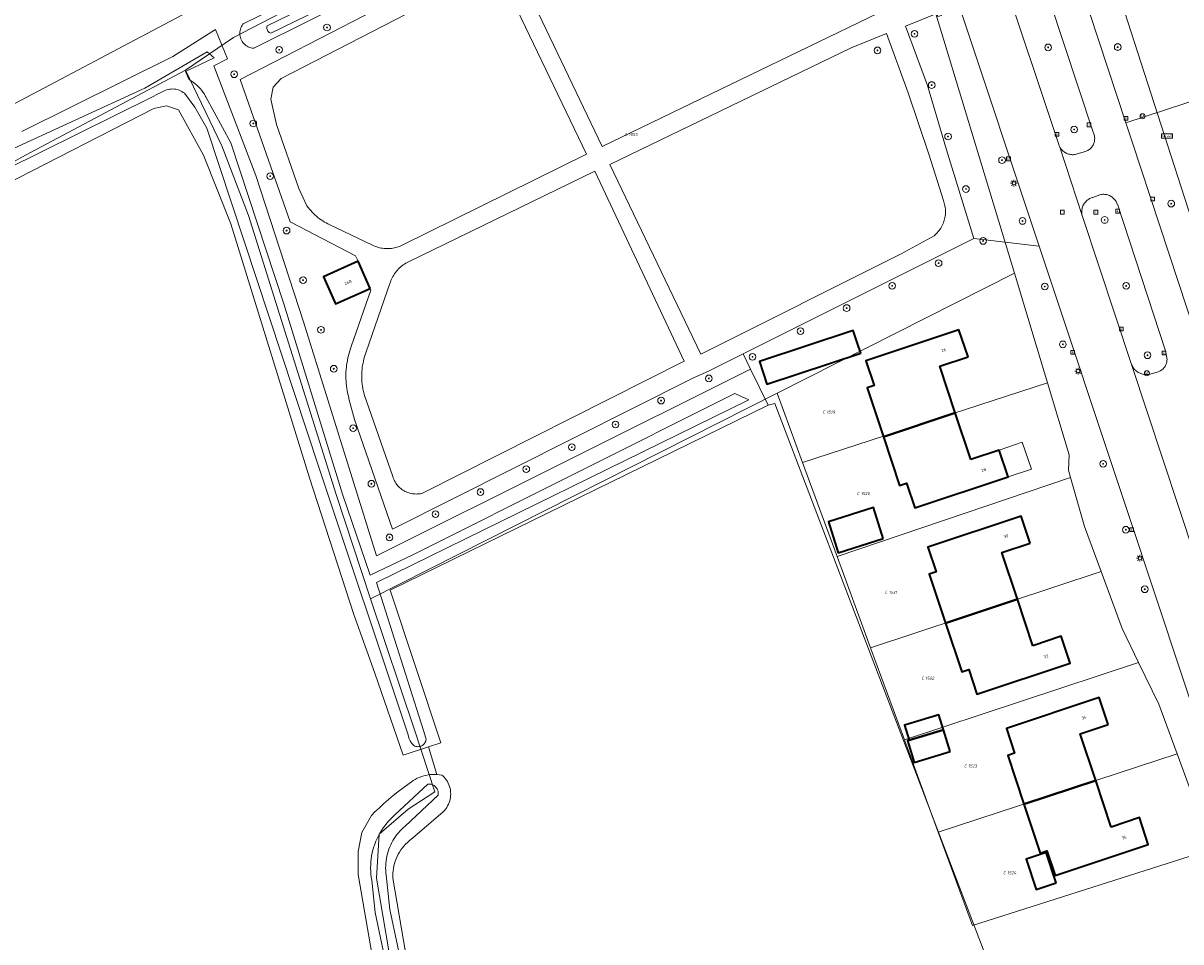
# Model space of a CAD drawing. Header units: metres. Extents: x 250001 to 257773, y 598992 to 609118.
# Tile 127 of 256: x 252725 to 252864, y 600245 to 600355. Entities that reach past the tile are written whole.
import ezdxf
from ezdxf.enums import TextEntityAlignment as Align
from ezdxf.lldxf.tags import DXFTag

# ---------------------------------------------------------------- set-up
doc = ezdxf.new("R2010")
doc.units = ezdxf.units.M
for name, color, linetype, lineweight in [('B-WE-GR-BOOM-S', 252, 'Continuous', 25), ('B-WE-GR-GRAS-GV', 252, 'Continuous', 13), ('B-WE-GR-GROENVOORZIENING-GV', 252, 'Continuous', 18), ('B-WE-KG-GRENS_PERCEEL-G', 150, 'KG-PERCEEL', 18), ('B-WE-KG-GRENS_PERCEEL-S', 150, 'Continuous', 25), ('B-WE-KL-ET_LS_OV_LICHTMAST-S', 252, 'Continuous', 25), ('B-WE-OG-BEBOUWING-GV', 1, 'Continuous', 35), ('B-WE-OG-BEBOUWING-T18', 7, 'Continuous', 18), ('B-WE-OG-BEBOUWING_LUIFEL-GV', 1, 'Continuous', 18), ('B-WE-OG-TERREIN_ERF-GV', 7, 'Continuous', 18), ('B-WE-OG-WATER-GV', 252, 'Continuous', 18), ('B-WE-OG-WATER_SLOOT-GV', 252, 'Continuous', 18), ('B-WE-RI-GWA_KOLK-S', 252, 'Continuous', 25), ('B-WE-RI-GWA_RIOOLPUT-S', 252, 'Continuous', 25), ('B-WE-VH-VERHARDING_GESLOTEN-GV', 252, 'Continuous', 18), ('B-WE-VH-VERHARDING_HALFVERHARDING-GV', 252, 'Continuous', 18), ('B-WE-VW-AFSLUITPAAL-S', 252, 'Continuous', 25), ('B-WE-VW-VERKEERSTEKEN_BORD-S', 252, 'Continuous', 25), ('X-XX-AL-REFERENTIE-G', 7, 'Continuous', 18)]:
    doc.layers.add(name, color=color, linetype=linetype, lineweight=lineweight)
doc.styles.add('NLCS-ISO', font='NLCS-ISO.ttf')
doc.styles.add('NLCS-ISO-ANNOTATIEF-T18', font='NLCS-ISO.ttf', dxfattribs={"height": 1.8})
doc.styles.get("Standard").update_dxf_attribs({"font": 'NLCS-ISO.ttf'})
tags = doc.linetypes.add('KG-PERCEEL', pattern='A,5.5,-2,["P",Standard,S=1.8,R=0,X=-0.5,Y=-0.9],-2,5.5,-2,[5,NLCS.SHX,S=0.75,R=0,X=0,Y=0],-2', length=19).pattern_tags.tags
tags[6] = DXFTag(74, 10)

# ---------------------------------------------------------------- blocks, each defined once
blk = doc.blocks.new('SKG-PERCEELNUMMER-SO')
at = {"style": 'NLCS-ISO', "oblique": 10, "flags": 1}
blk.add_attdef('GEMEENTECODE', text='', height=1.8, dxfattribs=at).set_placement((0, 2.55), align=Align.MIDDLE_CENTER)
at = {"style": 'NLCS-ISO', "oblique": 10}
blk.add_attdef('SECTIE', text='', height=1.8, dxfattribs=at).set_placement((-0.5, 0), align=Align.MIDDLE_RIGHT)
blk.add_attdef('PERCEELNUMMER', text='', height=1.8, dxfattribs=at).set_placement((0.5, 0), align=Align.MIDDLE_LEFT)
blk = doc.blocks.new('BS2021-132-Xref-KAD-20210617')
at = {"layer": 'B-WE-KG-GRENS_PERCEEL-G', "flags": 128}
for points in [[(252824.361, 600390.312), (252844.26, 600324.685)], [(252870.628, 600315.191), (252854.233, 600366.004), (252863.451, 600371.485), (252930.448, 600386.785), (252949.549, 600344.368)], [(252787.054, 600371.563), (252776.584, 600366.405), (252750.659, 600352.93), (252744.908, 600349.003)], [(252744.908, 600349.003), (252725.733, 600338.823), (252722.269, 600336.914)], [(252744.908, 600349.003), (252749.265, 600339.948), (252752.448, 600331.605), (252762.987, 600298.176), (252767.095, 600285.674)], [(252815.813, 600310.308), (252844.26, 600324.685)], [(252844.26, 600324.685), (252848.211, 600311.531)], [(252818.866, 600301.989), (252848.211, 600311.531)], [(252848.211, 600311.531), (252850.794, 600302.933)], [(252767.095, 600285.674), (252815.813, 600310.308)], [(252815.813, 600310.308), (252818.866, 600301.989)], [(252850.962, 600300.221), (252850.718, 600301.072), (252850.794, 600302.933)], [(252818.866, 600301.989), (252822.987, 600290.759)], [(252822.987, 600290.759), (252850.962, 600300.221)], [(252854.64, 600288.94), (252852.652, 600294.333), (252850.962, 600300.221)], [(252822.987, 600290.759), (252827.017, 600279.777)], [(252827.017, 600279.777), (252854.64, 600288.94)], [(252859.124, 600278.056), (252857.152, 600282.123), (252854.64, 600288.94)], [(252767.095, 600285.674), (252772.398, 600269.862)], [(252827.017, 600279.777), (252831.058, 600268.767)], [(252831.058, 600268.767), (252859.124, 600278.056)], [(252863.738, 600267.107), (252861.556, 600273.044), (252859.124, 600278.056)], [(252781.859, 600180.777), (252772.3, 600225.609), (252767.802, 600252.193), (252768.129, 600257.486), (252771.583, 600260.457), (252774.795, 600262.545), (252772.398, 600269.862)], [(252831.058, 600268.767), (252835.123, 600257.691)], [(252835.123, 600257.691), (252863.738, 600267.107)], [(252867.948, 600255.654), (252863.738, 600267.107)], [(252835.123, 600257.691), (252839.221, 600246.526), (252867.948, 600255.654)]]:
    blk.add_lwpolyline(points, dxfattribs=at)
at = {"layer": 'B-WE-KG-GRENS_PERCEEL-S', "xscale": 0.2, "yscale": 0.2, "zscale": 0.2}
for p, values in [((252797.934, 600341.305), {'PERCEELNUMMER': '1055', 'SECTIE': 'C'}), ((252821.655, 600308.045), {'PERCEELNUMMER': '1519', 'SECTIE': 'C'}), ((252825.765, 600298.275), {'PERCEELNUMMER': '1520', 'SECTIE': 'C'}), ((252829.115, 600286.445), {'PERCEELNUMMER': '1521', 'SECTIE': 'C'}), ((252833.485, 600276.155), {'PERCEELNUMMER': '1522', 'SECTIE': 'C'}), ((252838.615, 600265.645), {'PERCEELNUMMER': '1523', 'SECTIE': 'C'}), ((252843.295, 600252.835), {'PERCEELNUMMER': '1524', 'SECTIE': 'C'})]:
    blk.add_blockref('SKG-PERCEELNUMMER-SO', p, dxfattribs=at).add_auto_attribs(values)
blk = doc.blocks.new('SIE-WEG_VERKEERSBORD_STRAATNAAM-SO')
at = {"color": 0, "linetype": 'ByBlock', "lineweight": 18}
blk.add_lwpolyline([(-3.25, -1.25), (3.25, -1.25), (3.25, 1.25), (-3.25, 1.25)], close=True, dxfattribs=at)
at = {"color": 0, "linetype": 'ByBlock', "lineweight": 18, "style": 'NLCS-ISO'}
blk.add_text('straat', height=1.5, dxfattribs=at).set_placement((0, 0.15), align=Align.MIDDLE_CENTER)
blk = doc.blocks.new('SVW-AFSLUITPAAL-SO')
at = {"lineweight": 18}
blk.add_circle((0, 0), 1.5, dxfattribs=at)
at = {"lineweight": 18, "style": 'NLCS-ISO'}
blk.add_text('af', height=1.8, dxfattribs=at).set_placement((0, 0), align=Align.MIDDLE_CENTER)
blk = doc.blocks.new('SKL-ET_OV_LICHTMAST-SO')
at = {"color": 0, "linetype": 'ByBlock', "lineweight": 18}
for points in [[(-1.25, 0), (-2, 0)], [(-1.41, 1.41), (-0.88, 0.88)], [(0, 2), (0, 1.25)], [(0.88, 0.88), (1.41, 1.41)], [(2, 0), (1.25, 0)], [(-1.41, -1.41), (-0.88, -0.88)], [(0, -1.25), (0, -2)], [(0.88, -0.88), (1.41, -1.41)]]:
    blk.add_lwpolyline(points, dxfattribs=at)
blk.add_circle((0, 0), 1, dxfattribs=at)
blk = doc.blocks.new('SRI-KOLK-SO')
at = {"color": 0, "linetype": 'ByBlock', "lineweight": 18}
blk.add_lwpolyline([(-1.125, -1.125), (1.125, -1.125), (1.125, 1.125), (-1.125, 1.125)], close=True, dxfattribs=at)
at = {"color": 0, "linetype": 'ByBlock', "lineweight": 18, "style": 'NLCS-ISO'}
blk.add_text('k', height=1.5, dxfattribs=at).set_placement((0, 0), align=Align.MIDDLE_CENTER)
blk = doc.blocks.new('SRI-PUT_INSPECTIEPUT_RIOOLPUT-SO')
at = {"color": 0, "linetype": 'ByBlock', "lineweight": 18}
blk.add_lwpolyline([(-1.12, -1.12), (1.12, -1.12), (1.12, 1.12), (-1.12, 1.12)], close=True, dxfattribs=at)
at = {"color": 0, "linetype": 'ByBlock', "lineweight": 18, "style": 'NLCS-ISO'}
blk.add_text('r', height=1.5, dxfattribs=at).set_placement((0, 0.28), align=Align.MIDDLE_CENTER)
blk = doc.blocks.new('SGR-BOOM_01-SO')
at = {"linetype": 'ByBlock', "lineweight": 18}
h = blk.add_hatch(color=0, dxfattribs=at)
h.dxf.hatch_style = 1
edge = h.paths.add_edge_path()
edge.add_arc((0, 0), 0.25, 0, 360)
at = {"color": 0, "linetype": 'ByBlock', "lineweight": 18}
for radius in [2, 0.25]:
    blk.add_circle((0, 0), radius, dxfattribs=at)
blk = doc.blocks.new('BS2021-132-Xref-BGT-GRIJS-20210617-aangepast')
at = {"layer": 'B-WE-GR-GRAS-GV', "flags": 128}
for points in [[(252770.22, 600225.819), (252765.609, 600252.649), (252765.6, 600255.41), (252766.039, 600257.67), (252767.209, 600259.719), (252767.618, 600260.128), (252768.146, 600260.636), (252768.686, 600261.133), (252769.236, 600261.617), (252769.796, 600262.09), (252770.367, 600262.55), (252770.947, 600262.997), (252771.537, 600263.432), (252772.137, 600263.854), (252772.2, 600263.895), (252772.438, 600264.035), (252772.683, 600264.161), (252772.935, 600264.273), (252773.194, 600264.37), (252773.457, 600264.452), (252773.725, 600264.518), (252773.996, 600264.569), (252774.27, 600264.604), (252774.545, 600264.623), (252774.821, 600264.626), (252775.05, 600264.616), (252774.051, 600267.918), (252770.989, 600266.92), (252767.609, 600276.76), (252765.089, 600283.77), (252759.789, 600300.18), (252750.359, 600330.599), (252747.059, 600338.829), (252744.079, 600344.26), (252742.619, 600344.75), (252741.119, 600344.43), (252723.17, 600335.229)], [(252841.341, 600241.473), (252815.529, 600309.06), (252814.727, 600308.882), (252769.429, 600286.719), (252775.529, 600268.4), (252774.051, 600267.918), (252775.05, 600264.616), (252775.096, 600264.613), (252775.371, 600264.585), (252775.643, 600264.54), (252775.752, 600264.444), (252775.905, 600264.29), (252776.047, 600264.125), (252776.177, 600263.95), (252776.293, 600263.766), (252776.396, 600263.574), (252776.484, 600263.375), (252776.557, 600263.171), (252776.615, 600262.961), (252776.657, 600262.748), (252776.684, 600262.532), (252776.694, 600262.315), (252776.689, 600262.097), (252776.668, 600261.881), (252776.631, 600261.666), (252776.578, 600261.455), (252776.51, 600261.249), (252776.427, 600261.048), (252776.329, 600260.854), (252776.217, 600260.667), (252776.092, 600260.489), (252775.954, 600260.321), (252775.804, 600260.163), (252772.117, 600256.973), (252771.958, 600256.857), (252771.725, 600256.672), (252771.502, 600256.474), (252771.29, 600256.265), (252771.089, 600256.044), (252770.901, 600255.813), (252770.725, 600255.572), (252770.562, 600255.322), (252770.413, 600255.064), (252770.278, 600254.798), (252770.158, 600254.526), (252770.052, 600254.247), (252769.962, 600253.963), (252769.886, 600253.674), (252769.827, 600253.382), (252769.783, 600253.087), (252769.755, 600252.79), (252769.743, 600252.492), (252769.747, 600252.194), (252774.162, 600226.497)]]:
    blk.add_lwpolyline(points, dxfattribs=at)
at = {"layer": 'B-WE-GR-GROENVOORZIENING-GV', "flags": 128}
for points in [[(252748.539, 600357.809), (252723.769, 600344.65)], [(252725.309, 600341.68), (252743.389, 600350.639), (252748.506, 600353.903), (252749.945, 600350.351), (252748.299, 600349.52), (252753.339, 600336.399), (252759.059, 600318.839), (252767.799, 600290.81), (252812.619, 600313.189), (252811.74, 600315.014), (252807.674, 600312.981), (252805.702, 600312.12), (252769.718, 600293.996), (252765.158, 600307.139), (252764.505, 600309.645), (252764.468, 600309.781), (252764.399, 600310.056), (252764.338, 600310.332), (252764.285, 600310.61), (252764.24, 600310.889), (252764.203, 600311.17), (252764.173, 600311.451), (252764.152, 600311.734), (252764.139, 600312.016), (252764.133, 600312.299), (252764.136, 600312.582), (252764.146, 600312.865), (252764.165, 600313.147), (252764.192, 600313.429), (252764.226, 600313.71), (252764.269, 600313.99), (252764.319, 600314.268), (252764.377, 600314.545), (252764.443, 600314.82), (252764.517, 600315.093), (252764.598, 600315.364), (252764.687, 600315.633), (252764.784, 600315.899), (252767.121, 600322.648), (252767.024, 600322.859), (252762.891, 600321.025), (252761.459, 600324.25), (252765.617, 600326.119), (252765.299, 600326.779), (252757.46, 600330.84), (252751.483, 600347.905), (252781.243, 600363.28)], [(252816.825, 600383.349), (252753.088, 600351.641), (252752.921, 600351.658), (252752.756, 600351.692), (252752.595, 600351.74), (252752.439, 600351.804), (252752.29, 600351.883), (252752.149, 600351.975), (252752.018, 600352.08), (252751.897, 600352.197), (252751.788, 600352.325), (252751.691, 600352.463), (252751.608, 600352.61), (252751.54, 600352.763), (252751.486, 600352.923), (252751.447, 600353.087), (252751.424, 600353.253), (252751.417, 600353.422), (252751.427, 600353.59), (252751.452, 600353.756), (252751.492, 600353.919), (252751.548, 600354.078), (252751.619, 600354.231), (252751.704, 600354.376), (252751.803, 600354.513), (252751.835, 600354.553), (252779.339, 600368.049)], [(252851.049, 600362.63), (252857.595, 600342.693), (252881.61, 600350.55), (252900.06, 600356.612), (252901.014, 600353.707), (252918.492, 600359.268)], [(252784.099, 600362.359), (252794.85, 600339.859), (252827.929, 600355.829)], [(252842.459, 600361.43), (252849.553, 600340.098), (252849.564, 600340.067), (252849.606, 600339.956), (252849.656, 600339.848), (252849.694, 600339.78), (252849.713, 600339.744), (252849.777, 600339.644), (252849.848, 600339.549), (252849.925, 600339.459), (252850.007, 600339.374), (252850.096, 600339.294), (252850.189, 600339.221), (252850.287, 600339.155), (252850.389, 600339.095), (252850.496, 600339.042), (252850.605, 600338.996), (252850.718, 600338.958), (252850.832, 600338.928), (252850.949, 600338.905), (252851.066, 600338.89), (252851.185, 600338.884), (252851.303, 600338.885), (252851.422, 600338.894), (252851.539, 600338.911), (252851.655, 600338.936), (252851.769, 600338.969), (252852.759, 600339.26), (252852.838, 600339.29), (252852.943, 600339.337), (252853.044, 600339.391), (252853.141, 600339.452), (252853.234, 600339.52), (252853.321, 600339.594), (252853.404, 600339.674), (252853.481, 600339.759), (252853.551, 600339.85), (252853.615, 600339.945), (252853.672, 600340.045), (252853.722, 600340.148), (252853.765, 600340.255), (252853.8, 600340.364), (252853.828, 600340.475), (252853.848, 600340.588), (252853.859, 600340.703), (252853.863, 600340.817), (252853.859, 600340.932), (252853.847, 600341.046), (252853.827, 600341.159), (252853.799, 600341.27), (252853.763, 600341.38), (252853.72, 600341.486), (252853.67, 600341.589), (252846.709, 600362.759)]]:
    blk.add_lwpolyline(points, dxfattribs=at)
for points in [[(252792.978, 600338.937), (252782.23, 600361.369), (252756.39, 600348.02), (252755.41, 600346.969), (252755.129, 600345.529), (252755.809, 600342.51), (252758.499, 600334.829), (252759.47, 600332.739), (252759.613, 600332.548), (252759.762, 600332.363), (252759.917, 600332.182), (252760.078, 600332.007), (252760.245, 600331.837), (252760.417, 600331.673), (252760.595, 600331.515), (252760.778, 600331.363), (252760.966, 600331.217), (252761.159, 600331.078), (252761.356, 600330.945), (252761.558, 600330.819), (252761.764, 600330.7), (252761.974, 600330.587), (252762.129, 600330.51), (252767.339, 600328.04), (252767.501, 600327.965), (252767.666, 600327.897), (252767.834, 600327.836), (252768.004, 600327.783), (252768.177, 600327.738), (252768.352, 600327.701), (252768.527, 600327.671), (252768.705, 600327.65), (252768.883, 600327.636), (252769.061, 600327.63), (252769.24, 600327.633), (252769.418, 600327.643), (252769.595, 600327.661), (252769.772, 600327.687), (252769.947, 600327.721), (252770.12, 600327.763), (252770.292, 600327.813), (252770.461, 600327.87), (252770.627, 600327.935), (252770.791, 600328.007), (252770.859, 600328.04)], [(252847.228, 600327.919), (252837.679, 600356.611), (252835.404, 600355.818), (252835.489, 600355.579), (252835.075, 600355.431), (252834.935, 600355.821), (252831.198, 600354.267), (252833.818, 600347.157), (252836.103, 600339.475), (252839.394, 600328.841)], [(252831.519, 600346.31), (252828.899, 600353.42), (252824.669, 600351.699), (252795.75, 600337.699), (252806.668, 600314.994), (252830.659, 600326.989), (252834.63, 600329.18), (252834.761, 600329.293), (252834.886, 600329.412), (252835.005, 600329.536), (252835.119, 600329.666), (252835.227, 600329.801), (252835.328, 600329.941), (252835.422, 600330.085), (252835.51, 600330.234), (252835.591, 600330.386), (252835.665, 600330.542), (252835.731, 600330.701), (252835.79, 600330.864), (252835.841, 600331.028), (252835.885, 600331.195), (252835.921, 600331.364), (252835.948, 600331.534), (252835.969, 600331.706), (252835.981, 600331.878), (252835.985, 600332.051), (252835.981, 600332.223), (252835.969, 600332.395), (252835.949, 600332.567), (252835.921, 600332.737), (252835.886, 600332.906), (252835.842, 600333.073), (252835.791, 600333.238), (252835.733, 600333.4), (252835.729, 600333.409), (252834.049, 600338.839)], [(252804.69, 600314.13), (252793.949, 600336.91), (252771.559, 600326.019), (252771.465, 600325.969), (252771.304, 600325.877), (252771.147, 600325.778), (252770.995, 600325.673), (252770.848, 600325.561), (252770.705, 600325.442), (252770.567, 600325.318), (252770.436, 600325.188), (252770.31, 600325.052), (252770.189, 600324.911), (252770.076, 600324.765), (252769.968, 600324.614), (252769.867, 600324.459), (252769.773, 600324.299), (252769.686, 600324.136), (252769.606, 600323.969), (252769.533, 600323.798), (252769.468, 600323.625), (252769.41, 600323.449), (252766.57, 600315.25), (252766.527, 600315.135), (252766.443, 600314.896), (252766.367, 600314.653), (252766.298, 600314.409), (252766.237, 600314.162), (252766.184, 600313.913), (252766.139, 600313.663), (252766.101, 600313.412), (252766.072, 600313.16), (252766.05, 600312.906), (252766.036, 600312.653), (252766.031, 600312.399), (252766.033, 600312.144), (252766.044, 600311.891), (252766.062, 600311.637), (252766.089, 600311.384), (252766.123, 600311.133), (252766.165, 600310.882), (252766.215, 600310.633), (252766.273, 600310.385), (252766.339, 600310.14), (252769.74, 600300.339), (252769.773, 600300.232), (252769.825, 600300.088), (252769.885, 600299.947), (252769.951, 600299.81), (252770.025, 600299.676), (252770.106, 600299.545), (252770.193, 600299.42), (252770.287, 600299.299), (252770.387, 600299.183), (252770.493, 600299.073), (252770.604, 600298.968), (252770.721, 600298.869), (252770.843, 600298.777), (252770.97, 600298.691), (252771.101, 600298.611), (252771.236, 600298.539), (252771.374, 600298.474), (252771.516, 600298.416), (252771.66, 600298.365), (252771.807, 600298.323), (252771.956, 600298.288), (252772.106, 600298.26), (252772.258, 600298.241), (252772.411, 600298.23), (252772.564, 600298.226), (252772.717, 600298.231), (252772.869, 600298.244), (252773.021, 600298.264), (252773.171, 600298.293), (252773.32, 600298.329)], [(252855.079, 600334.131), (252854.961, 600334.137), (252854.843, 600334.136), (252854.725, 600334.126), (252854.608, 600334.108), (252854.493, 600334.083), (252854.38, 600334.05), (252854.269, 600334.009), (252853.64, 600333.77), (252853.595, 600333.757), (252853.481, 600333.718), (252853.37, 600333.672), (252853.262, 600333.619), (252853.158, 600333.559), (252853.058, 600333.492), (252852.963, 600333.418), (252852.873, 600333.338), (252852.788, 600333.253), (252852.71, 600333.162), (252852.637, 600333.066), (252852.571, 600332.965), (252852.512, 600332.86), (252852.46, 600332.752), (252852.416, 600332.64), (252852.379, 600332.525), (252852.349, 600332.409), (252852.328, 600332.291), (252852.314, 600332.171), (252852.308, 600332.051), (252852.311, 600331.931), (252852.321, 600331.811), (252852.339, 600331.692), (252852.365, 600331.574), (252852.399, 600331.459), (252858.278, 600313.752), (252858.287, 600313.726), (252858.338, 600313.613), (252858.396, 600313.504), (252858.46, 600313.398), (252858.531, 600313.297), (252858.608, 600313.201), (252858.692, 600313.11), (252858.781, 600313.024), (252858.876, 600312.945), (252858.975, 600312.871), (252859.079, 600312.805), (252859.187, 600312.745), (252859.299, 600312.692), (252859.414, 600312.647), (252859.531, 600312.609), (252859.651, 600312.578), (252859.773, 600312.556), (252859.896, 600312.542), (252860.019, 600312.535), (252860.142, 600312.537), (252860.266, 600312.546), (252860.388, 600312.564), (252860.509, 600312.589), (252861.47, 600312.88), (252861.546, 600312.905), (252861.647, 600312.946), (252861.745, 600312.995), (252861.84, 600313.05), (252861.929, 600313.112), (252862.015, 600313.181), (252862.095, 600313.256), (252862.169, 600313.336), (252862.237, 600313.421), (252862.299, 600313.512), (252862.354, 600313.606), (252862.402, 600313.704), (252862.442, 600313.806), (252862.475, 600313.91), (252862.501, 600314.016), (252862.518, 600314.124), (252862.528, 600314.233), (252862.53, 600314.343), (252862.523, 600314.452), (252862.509, 600314.56), (252862.35, 600315.39), (252856.579, 600332.949), (252856.575, 600332.962), (252856.532, 600333.072), (252856.483, 600333.179), (252856.426, 600333.283), (252856.363, 600333.382), (252856.292, 600333.477), (252856.216, 600333.567), (252856.134, 600333.652), (252856.046, 600333.731), (252855.953, 600333.804), (252855.855, 600333.87), (252855.753, 600333.929), (252855.647, 600333.982), (252855.538, 600334.027), (252855.426, 600334.065), (252855.312, 600334.095), (252855.196, 600334.117)]]:
    blk.add_lwpolyline(points, close=True, dxfattribs=at)
at = {"layer": 'B-WE-OG-BEBOUWING-GV', "flags": 128}
for points in [[(252767.024, 600322.859), (252765.617, 600326.119), (252761.459, 600324.25), (252762.891, 600321.025)], [(252825.838, 600315.093), (252825.414, 600316.374), (252824.929, 600317.837), (252813.685, 600314.114), (252814.593, 600311.371)], [(252838.69, 600314.67), (252837.589, 600317.88), (252826.44, 600314.17), (252827.42, 600311.209), (252826.6, 600310.939), (252828.544, 600305.095), (252837.164, 600307.955), (252835.299, 600313.54)], [(252839.029, 600302.369), (252837.164, 600307.955), (252828.544, 600305.095), (252830.489, 600299.25), (252831.309, 600299.52), (252832.299, 600296.56), (252843.48, 600300.28), (252842.41, 600303.5)], [(252828.531, 600292.89), (252827.351, 600296.615), (252821.962, 600294.908), (252823.142, 600291.183)], [(252846.14, 600292.349), (252845.059, 600295.579), (252833.88, 600291.849), (252834.869, 600288.89), (252834.029, 600288.609), (252835.984, 600282.765), (252844.604, 600285.635), (252842.739, 600291.219)], [(252846.47, 600280.05), (252844.604, 600285.635), (252835.984, 600282.765), (252837.94, 600276.92), (252838.769, 600277.199), (252839.76, 600274.239), (252850.94, 600277.959), (252849.85, 600281.18)], [(252855.489, 600270.619), (252854.42, 600273.839), (252843.279, 600270.148), (252844.265, 600267.173), (252843.44, 600266.9), (252845.377, 600261.055), (252853.994, 600263.91), (252852.13, 600269.5)], [(252835.736, 600269.983), (252835.191, 600271.787), (252831.069, 600270.541), (252831.614, 600268.737)], [(252836.527, 600267.365), (252835.736, 600269.983), (252831.614, 600268.737), (252831.425, 600268.68), (252832.216, 600266.062)], [(252855.859, 600258.319), (252853.994, 600263.91), (252845.377, 600261.055), (252847.315, 600255.211), (252848.147, 600255.486), (252849.13, 600252.521), (252860.29, 600256.219), (252859.25, 600259.449)], [(252849.267, 600251.623), (252848.044, 600255.286), (252845.64, 600254.483), (252846.863, 600250.82)]]:
    blk.add_lwpolyline(points, close=True, dxfattribs=at)
at = {"layer": 'B-WE-OG-BEBOUWING_LUIFEL-GV', "flags": 128}
blk.add_lwpolyline([(252846.298, 600301.218), (252845.168, 600304.422), (252842.41, 600303.5), (252843.48, 600300.28)], close=True, dxfattribs=at)
at = {"layer": 'B-WE-OG-TERREIN_ERF-GV', "flags": 128}
for points in [[(252723.769, 600344.65), (252748.539, 600357.809)], [(252881.61, 600350.55), (252857.595, 600342.693), (252858.345, 600340.413), (252867.129, 600313.75)], [(252870.99, 600256.45), (252857.82, 600296.03), (252847.228, 600327.919), (252839.394, 600328.841), (252811.74, 600315.014), (252812.619, 600313.189), (252814.727, 600308.882), (252815.529, 600309.06), (252841.341, 600241.473)]]:
    blk.add_lwpolyline(points, dxfattribs=at)
for points in [[(252814.593, 600311.371), (252813.685, 600314.114), (252824.929, 600317.837), (252825.414, 600316.374), (252825.838, 600315.093)], [(252830.489, 600299.25), (252828.544, 600305.095), (252826.6, 600310.939), (252827.42, 600311.209), (252826.44, 600314.17), (252837.589, 600317.88), (252838.69, 600314.67), (252835.299, 600313.54), (252837.164, 600307.955), (252839.029, 600302.369), (252842.41, 600303.5), (252843.48, 600300.28), (252832.299, 600296.56), (252831.309, 600299.52)], [(252823.142, 600291.183), (252821.962, 600294.908), (252827.351, 600296.615), (252828.531, 600292.89)], [(252839.76, 600274.239), (252838.769, 600277.199), (252837.94, 600276.92), (252835.984, 600282.765), (252834.029, 600288.609), (252834.869, 600288.89), (252833.88, 600291.849), (252845.059, 600295.579), (252846.14, 600292.349), (252842.739, 600291.219), (252844.604, 600285.635), (252846.47, 600280.05), (252849.85, 600281.18), (252850.94, 600277.959)], [(252849.13, 600252.521), (252848.147, 600255.486), (252847.315, 600255.211), (252845.377, 600261.055), (252843.44, 600266.9), (252844.265, 600267.173), (252843.279, 600270.148), (252854.42, 600273.839), (252855.489, 600270.619), (252852.13, 600269.5), (252853.994, 600263.91), (252855.859, 600258.319), (252859.25, 600259.449), (252860.29, 600256.219)], [(252832.216, 600266.062), (252831.425, 600268.68), (252831.614, 600268.737), (252831.069, 600270.541), (252835.191, 600271.787), (252835.736, 600269.983), (252836.527, 600267.365)], [(252846.863, 600250.82), (252845.64, 600254.483), (252848.044, 600255.286), (252849.267, 600251.623)]]:
    blk.add_lwpolyline(points, close=True, dxfattribs=at)
at = {"layer": 'B-WE-OG-WATER-GV', "flags": 128}
for points in [[(252723.389, 600337.113), (252740.956, 600345.823), (252741.554, 600346.139), (252742.114, 600346.402), (252742.28, 600346.498), (252742.454, 600346.58), (252742.633, 600346.647), (252742.818, 600346.699), (252743.007, 600346.735), (252743.198, 600346.755), (252743.39, 600346.76), (252743.581, 600346.748), (252743.771, 600346.721), (252743.958, 600346.678), (252744.141, 600346.619), (252744.319, 600346.546), (252744.489, 600346.458), (252744.652, 600346.356), (252744.806, 600346.24), (252746.044, 600344.579), (252747.465, 600342.077), (252760.933, 600301.313), (252771.544, 600269.491), (252771.729, 600268.905), (252771.769, 600268.795), (252771.829, 600268.658), (252771.901, 600268.546), (252771.954, 600268.435), (252772.021, 600268.332), (252772.101, 600268.238), (252772.193, 600268.155), (252772.294, 600268.085), (252772.404, 600268.028), (252772.52, 600267.986), (252772.641, 600267.96), (252772.764, 600267.949), (252772.887, 600267.955), (252773.008, 600267.976), (252773.126, 600268.012), (252773.238, 600268.064), (252773.343, 600268.13), (252773.438, 600268.208), (252773.522, 600268.299), (252773.594, 600268.399), (252773.652, 600268.508), (252773.696, 600268.623), (252773.724, 600268.743), (252773.736, 600268.866), (252773.733, 600268.989), (252773.447, 600269.9), (252767.804, 600287.64), (252812.402, 600309.499), (252810.743, 600310.26), (252772.154, 600290.929), (252767.061, 600288.5), (252763.719, 600298.213), (252756.707, 600321.018), (252750.343, 600340.321), (252747.35, 600345.827), (252747.325, 600345.873), (252747.181, 600346.118), (252747.024, 600346.355), (252746.853, 600346.583), (252746.67, 600346.801), (252746.475, 600347.008), (252746.269, 600347.204), (252746.052, 600347.388), (252745.825, 600347.56), (252745.589, 600347.718), (252745.344, 600347.863), (252744.912, 600348.845), (252748.363, 600350.493), (252747.503, 600351.224), (252740.033, 600346.866), (252723.352, 600339.181)], [(252769.408, 600361.529), (252754.682, 600354.323), (252754.681, 600354.318), (252754.661, 600354.211), (252754.656, 600354.102), (252754.667, 600353.994), (252754.694, 600353.888), (252754.736, 600353.787), (252754.792, 600353.694), (252754.861, 600353.61), (252754.942, 600353.536), (252755.033, 600353.476), (252755.131, 600353.429), (252769.85, 600360.631)], [(252772.146, 600235.518), (252769.398, 600248.45), (252769.01, 600252.187), (252768.953, 600252.552), (252768.922, 600252.838), (252768.903, 600253.124), (252768.896, 600253.412), (252768.902, 600253.699), (252768.921, 600253.986), (252768.952, 600254.271), (252768.995, 600254.555), (252769.051, 600254.837), (252769.119, 600255.116), (252769.199, 600255.392), (252769.292, 600255.664), (252769.396, 600255.932), (252769.511, 600256.195), (252769.638, 600256.453), (252769.776, 600256.705), (252769.925, 600256.95), (252770.085, 600257.189), (252770.255, 600257.421), (252770.435, 600257.645), (252770.624, 600257.861), (252770.823, 600258.068), (252771.035, 600258.271), (252771.222, 600258.437), (252775.19, 600262.161), (252775.201, 600262.238), (252775.208, 600262.372), (252775.198, 600262.505), (252775.172, 600262.637), (252775.131, 600262.764), (252775.076, 600262.886), (252775.006, 600263), (252774.923, 600263.105), (252774.828, 600263.2), (252774.722, 600263.282), (252774.607, 600263.352), (252774.485, 600263.407), (252774.358, 600263.447), (252774.226, 600263.472), (252774.092, 600263.48), (252773.959, 600263.473), (252770.008, 600259.766), (252769.815, 600259.595), (252769.55, 600259.342), (252769.297, 600259.078), (252769.056, 600258.802), (252768.827, 600258.517), (252768.61, 600258.222), (252768.407, 600257.918), (252768.217, 600257.605), (252768.041, 600257.284), (252767.879, 600256.955), (252767.732, 600256.62), (252767.599, 600256.279), (252767.482, 600255.933), (252767.38, 600255.581), (252767.293, 600255.226), (252767.222, 600254.867), (252767.166, 600254.505), (252767.127, 600254.141), (252767.103, 600253.776), (252767.096, 600253.41), (252767.104, 600253.044), (252767.128, 600252.679), (252767.169, 600252.315), (252767.225, 600251.953), (252767.637, 600248.076), (252770.377, 600235.183)]]:
    blk.add_lwpolyline(points, dxfattribs=at)
at = {"layer": 'B-WE-OG-WATER_SLOOT-GV', "flags": 128}
for points in [[(252723.17, 600335.229), (252741.119, 600344.43), (252742.619, 600344.75), (252744.079, 600344.26), (252747.059, 600338.829), (252750.359, 600330.599), (252759.789, 600300.18), (252765.089, 600283.77), (252767.609, 600276.76), (252770.989, 600266.92), (252774.051, 600267.918), (252775.529, 600268.4), (252769.429, 600286.719), (252814.727, 600308.882), (252812.619, 600313.189), (252767.799, 600290.81), (252759.059, 600318.839), (252753.339, 600336.399), (252748.299, 600349.52), (252749.945, 600350.351), (252748.506, 600353.903), (252743.389, 600350.639), (252725.309, 600341.68)], [(252723.352, 600339.181), (252740.033, 600346.866), (252747.503, 600351.224), (252748.363, 600350.493), (252744.912, 600348.845), (252745.344, 600347.863), (252745.589, 600347.718), (252745.825, 600347.56), (252746.052, 600347.388), (252746.269, 600347.204), (252746.475, 600347.008), (252746.67, 600346.801), (252746.853, 600346.583), (252747.024, 600346.355), (252747.181, 600346.118), (252747.325, 600345.873), (252747.35, 600345.827), (252750.343, 600340.321), (252756.707, 600321.018), (252763.719, 600298.213), (252767.061, 600288.5), (252772.154, 600290.929), (252810.743, 600310.26), (252812.402, 600309.499), (252767.804, 600287.64), (252773.447, 600269.9), (252773.733, 600268.989), (252773.736, 600268.866), (252773.724, 600268.743), (252773.696, 600268.623), (252773.652, 600268.508), (252773.594, 600268.399), (252773.522, 600268.299), (252773.438, 600268.208), (252773.343, 600268.13), (252773.238, 600268.064), (252773.126, 600268.012), (252773.008, 600267.976), (252772.887, 600267.955), (252772.764, 600267.949), (252772.641, 600267.96), (252772.52, 600267.986), (252772.404, 600268.028), (252772.294, 600268.085), (252772.193, 600268.155), (252772.101, 600268.238), (252772.021, 600268.332), (252771.954, 600268.435), (252771.901, 600268.546), (252771.829, 600268.658), (252771.769, 600268.795), (252771.729, 600268.905), (252771.544, 600269.491), (252760.933, 600301.313), (252747.465, 600342.077), (252746.044, 600344.579), (252744.806, 600346.24), (252744.652, 600346.356), (252744.489, 600346.458), (252744.319, 600346.546), (252744.141, 600346.619), (252743.958, 600346.678), (252743.771, 600346.721), (252743.581, 600346.748), (252743.39, 600346.76), (252743.198, 600346.755), (252743.007, 600346.735), (252742.818, 600346.699), (252742.633, 600346.647), (252742.454, 600346.58), (252742.28, 600346.498), (252742.114, 600346.402), (252741.554, 600346.139), (252740.956, 600345.823), (252723.389, 600337.113)], [(252779.339, 600368.049), (252751.835, 600354.553), (252751.803, 600354.513), (252751.704, 600354.376), (252751.619, 600354.231), (252751.548, 600354.078), (252751.492, 600353.919), (252751.452, 600353.756), (252751.427, 600353.59), (252751.417, 600353.422), (252751.424, 600353.253), (252751.447, 600353.087), (252751.486, 600352.923), (252751.54, 600352.763), (252751.608, 600352.61), (252751.691, 600352.463), (252751.788, 600352.325), (252751.897, 600352.197), (252752.018, 600352.08), (252752.149, 600351.975), (252752.29, 600351.883), (252752.439, 600351.804), (252752.595, 600351.74), (252752.756, 600351.692), (252752.921, 600351.658), (252753.088, 600351.641), (252816.825, 600383.349)], [(252769.85, 600360.631), (252755.131, 600353.429), (252755.033, 600353.476), (252754.942, 600353.536), (252754.861, 600353.61), (252754.792, 600353.694), (252754.736, 600353.787), (252754.694, 600353.888), (252754.667, 600353.994), (252754.656, 600354.102), (252754.661, 600354.211), (252754.681, 600354.318), (252754.682, 600354.323), (252769.408, 600361.529)], [(252774.162, 600226.497), (252769.747, 600252.194), (252769.743, 600252.492), (252769.755, 600252.79), (252769.783, 600253.087), (252769.827, 600253.382), (252769.886, 600253.674), (252769.962, 600253.963), (252770.052, 600254.247), (252770.158, 600254.526), (252770.278, 600254.798), (252770.413, 600255.064), (252770.562, 600255.322), (252770.725, 600255.572), (252770.901, 600255.813), (252771.089, 600256.044), (252771.29, 600256.265), (252771.502, 600256.474), (252771.725, 600256.672), (252771.958, 600256.857), (252772.117, 600256.973), (252775.804, 600260.163), (252775.954, 600260.321), (252776.092, 600260.489), (252776.217, 600260.667), (252776.329, 600260.854), (252776.427, 600261.048), (252776.51, 600261.249), (252776.578, 600261.455), (252776.631, 600261.666), (252776.668, 600261.881), (252776.689, 600262.097), (252776.694, 600262.315), (252776.684, 600262.532), (252776.657, 600262.748), (252776.615, 600262.961), (252776.557, 600263.171), (252776.484, 600263.375), (252776.396, 600263.574), (252776.293, 600263.766), (252776.177, 600263.95), (252776.047, 600264.125), (252775.905, 600264.29), (252775.752, 600264.444), (252775.643, 600264.54), (252775.371, 600264.585), (252775.096, 600264.613), (252775.05, 600264.616), (252774.821, 600264.626), (252774.545, 600264.623), (252774.27, 600264.604), (252773.996, 600264.569), (252773.725, 600264.518), (252773.457, 600264.452), (252773.194, 600264.37), (252772.935, 600264.273), (252772.683, 600264.161), (252772.438, 600264.035), (252772.2, 600263.895), (252772.137, 600263.854), (252771.537, 600263.432), (252770.947, 600262.997), (252770.367, 600262.55), (252769.796, 600262.09), (252769.236, 600261.617), (252768.686, 600261.133), (252768.146, 600260.636), (252767.618, 600260.128), (252767.209, 600259.719), (252766.039, 600257.67), (252765.6, 600255.41), (252765.609, 600252.649), (252770.22, 600225.819)], [(252770.377, 600235.183), (252767.637, 600248.076), (252767.225, 600251.953), (252767.169, 600252.315), (252767.128, 600252.679), (252767.104, 600253.044), (252767.096, 600253.41), (252767.103, 600253.776), (252767.127, 600254.141), (252767.166, 600254.505), (252767.222, 600254.867), (252767.293, 600255.226), (252767.38, 600255.581), (252767.482, 600255.933), (252767.599, 600256.279), (252767.732, 600256.62), (252767.879, 600256.955), (252768.041, 600257.284), (252768.217, 600257.605), (252768.407, 600257.918), (252768.61, 600258.222), (252768.827, 600258.517), (252769.056, 600258.802), (252769.297, 600259.078), (252769.55, 600259.342), (252769.815, 600259.595), (252770.008, 600259.766), (252773.959, 600263.473), (252774.092, 600263.48), (252774.226, 600263.472), (252774.358, 600263.447), (252774.485, 600263.407), (252774.607, 600263.352), (252774.722, 600263.282), (252774.828, 600263.2), (252774.923, 600263.105), (252775.006, 600263), (252775.076, 600262.886), (252775.131, 600262.764), (252775.172, 600262.637), (252775.198, 600262.505), (252775.208, 600262.372), (252775.201, 600262.238), (252775.19, 600262.161), (252771.222, 600258.437), (252771.035, 600258.271), (252770.823, 600258.068), (252770.624, 600257.861), (252770.435, 600257.645), (252770.255, 600257.421), (252770.085, 600257.189), (252769.925, 600256.95), (252769.776, 600256.705), (252769.638, 600256.453), (252769.511, 600256.195), (252769.396, 600255.932), (252769.292, 600255.664), (252769.199, 600255.392), (252769.119, 600255.116), (252769.051, 600254.837), (252768.995, 600254.555), (252768.952, 600254.271), (252768.921, 600253.986), (252768.902, 600253.699), (252768.896, 600253.412), (252768.903, 600253.124), (252768.922, 600252.838), (252768.953, 600252.552), (252769.01, 600252.187), (252769.398, 600248.45), (252772.146, 600235.518)]]:
    blk.add_lwpolyline(points, dxfattribs=at)
at = {"layer": 'B-WE-VH-VERHARDING_GESLOTEN-GV', "flags": 128}
for points in [[(252837.679, 600356.611), (252847.228, 600327.919), (252857.82, 600296.03), (252870.99, 600256.45)], [(252867.76, 600285.13), (252858.287, 600313.726), (252858.278, 600313.752), (252852.399, 600331.459), (252849.694, 600339.78), (252849.656, 600339.848), (252849.606, 600339.956), (252849.564, 600340.067), (252849.553, 600340.098), (252842.459, 600361.43)], [(252846.709, 600362.759), (252853.67, 600341.589), (252853.72, 600341.486), (252853.763, 600341.38), (252853.799, 600341.27), (252853.827, 600341.159), (252853.847, 600341.046), (252853.859, 600340.932), (252853.863, 600340.817), (252853.859, 600340.703), (252853.848, 600340.588), (252853.828, 600340.475), (252853.8, 600340.364), (252853.765, 600340.255), (252853.722, 600340.148), (252853.672, 600340.045), (252853.615, 600339.945), (252853.551, 600339.85), (252853.481, 600339.759), (252853.404, 600339.674), (252853.321, 600339.594), (252853.234, 600339.52), (252853.141, 600339.452), (252853.044, 600339.391), (252852.943, 600339.337), (252852.838, 600339.29), (252852.759, 600339.26), (252851.769, 600338.969), (252851.655, 600338.936), (252851.539, 600338.911), (252851.422, 600338.894), (252851.303, 600338.885), (252851.185, 600338.884), (252851.066, 600338.89), (252850.949, 600338.905), (252850.832, 600338.928), (252850.718, 600338.958), (252850.605, 600338.996), (252850.496, 600339.042), (252850.389, 600339.095), (252850.287, 600339.155), (252850.189, 600339.221), (252850.096, 600339.294), (252850.007, 600339.374), (252849.925, 600339.459), (252849.848, 600339.549), (252849.777, 600339.644), (252849.713, 600339.744), (252849.694, 600339.78), (252852.399, 600331.459), (252852.365, 600331.574), (252852.339, 600331.692), (252852.321, 600331.811), (252852.311, 600331.931), (252852.308, 600332.051), (252852.314, 600332.171), (252852.328, 600332.291), (252852.349, 600332.409), (252852.379, 600332.525), (252852.416, 600332.64), (252852.46, 600332.752), (252852.512, 600332.86), (252852.571, 600332.965), (252852.637, 600333.066), (252852.71, 600333.162), (252852.788, 600333.253), (252852.873, 600333.338), (252852.963, 600333.418), (252853.058, 600333.492), (252853.158, 600333.559), (252853.262, 600333.619), (252853.37, 600333.672), (252853.481, 600333.718), (252853.595, 600333.757), (252853.64, 600333.77), (252854.269, 600334.009), (252854.38, 600334.05), (252854.493, 600334.083), (252854.608, 600334.108), (252854.725, 600334.126), (252854.843, 600334.136), (252854.961, 600334.137), (252855.079, 600334.131), (252855.196, 600334.117), (252855.312, 600334.095), (252855.426, 600334.065), (252855.538, 600334.027), (252855.647, 600333.982), (252855.753, 600333.929), (252855.855, 600333.87), (252855.953, 600333.804), (252856.046, 600333.731), (252856.134, 600333.652), (252856.216, 600333.567), (252856.292, 600333.477), (252856.363, 600333.382), (252856.426, 600333.283), (252856.483, 600333.179), (252856.532, 600333.072), (252856.575, 600332.962), (252856.579, 600332.949), (252862.35, 600315.39), (252862.509, 600314.56), (252862.523, 600314.452), (252862.53, 600314.343), (252862.528, 600314.233), (252862.518, 600314.124), (252862.501, 600314.016), (252862.475, 600313.91), (252862.442, 600313.806), (252862.402, 600313.704), (252862.354, 600313.606), (252862.299, 600313.512), (252862.237, 600313.421), (252862.169, 600313.336), (252862.095, 600313.256), (252862.015, 600313.181), (252861.929, 600313.112), (252861.84, 600313.05), (252861.745, 600312.995), (252861.647, 600312.946), (252861.546, 600312.905), (252861.47, 600312.88), (252860.509, 600312.589), (252860.388, 600312.564), (252860.266, 600312.546), (252860.142, 600312.537), (252860.019, 600312.535), (252859.896, 600312.542), (252859.773, 600312.556), (252859.651, 600312.578), (252859.531, 600312.609), (252859.414, 600312.647), (252859.299, 600312.692), (252859.187, 600312.745), (252859.079, 600312.805), (252858.975, 600312.871), (252858.876, 600312.945), (252858.781, 600313.024), (252858.692, 600313.11), (252858.608, 600313.201), (252858.531, 600313.297), (252858.46, 600313.398), (252858.396, 600313.504), (252858.338, 600313.613), (252858.287, 600313.726), (252867.76, 600285.13)], [(252867.129, 600313.75), (252858.345, 600340.413), (252857.595, 600342.693), (252851.049, 600362.63)]]:
    blk.add_lwpolyline(points, dxfattribs=at)
at = {"layer": 'B-WE-VH-VERHARDING_HALFVERHARDING-GV', "flags": 128}
for points in [[(252781.243, 600363.28), (252751.483, 600347.905), (252757.46, 600330.84), (252765.299, 600326.779), (252765.617, 600326.119), (252767.024, 600322.859), (252767.121, 600322.648), (252764.784, 600315.899), (252764.687, 600315.633), (252764.598, 600315.364), (252764.517, 600315.093), (252764.443, 600314.82), (252764.377, 600314.545), (252764.319, 600314.268), (252764.269, 600313.99), (252764.226, 600313.71), (252764.192, 600313.429), (252764.165, 600313.147), (252764.146, 600312.865), (252764.136, 600312.582), (252764.133, 600312.299), (252764.139, 600312.016), (252764.152, 600311.734), (252764.173, 600311.451), (252764.203, 600311.17), (252764.24, 600310.889), (252764.285, 600310.61), (252764.338, 600310.332), (252764.399, 600310.056), (252764.468, 600309.781), (252764.505, 600309.645), (252765.158, 600307.139), (252769.718, 600293.996), (252805.702, 600312.12), (252807.674, 600312.981), (252839.394, 600328.841), (252836.103, 600339.475), (252833.818, 600347.157), (252831.198, 600354.267), (252834.935, 600355.821)], [(252827.929, 600355.829), (252794.85, 600339.859), (252784.099, 600362.359)]]:
    blk.add_lwpolyline(points, dxfattribs=at)
for points in [[(252769.24, 600327.633), (252769.061, 600327.63), (252768.883, 600327.636), (252768.705, 600327.65), (252768.527, 600327.671), (252768.352, 600327.701), (252768.177, 600327.738), (252768.004, 600327.783), (252767.834, 600327.836), (252767.666, 600327.897), (252767.501, 600327.965), (252767.339, 600328.04), (252762.129, 600330.51), (252761.974, 600330.587), (252761.764, 600330.7), (252761.558, 600330.819), (252761.356, 600330.945), (252761.159, 600331.078), (252760.966, 600331.217), (252760.778, 600331.363), (252760.595, 600331.515), (252760.417, 600331.673), (252760.245, 600331.837), (252760.078, 600332.007), (252759.917, 600332.182), (252759.762, 600332.363), (252759.613, 600332.548), (252759.47, 600332.739), (252758.499, 600334.829), (252755.809, 600342.51), (252755.129, 600345.529), (252755.41, 600346.969), (252756.39, 600348.02), (252782.23, 600361.369), (252792.978, 600338.937), (252770.859, 600328.04), (252770.791, 600328.007), (252770.627, 600327.935), (252770.461, 600327.87), (252770.292, 600327.813), (252770.12, 600327.763), (252769.947, 600327.721), (252769.772, 600327.687), (252769.595, 600327.661), (252769.418, 600327.643)], [(252824.669, 600351.699), (252828.899, 600353.42), (252831.519, 600346.31), (252834.049, 600338.839), (252835.729, 600333.409), (252835.733, 600333.4), (252835.791, 600333.238), (252835.842, 600333.073), (252835.886, 600332.906), (252835.921, 600332.737), (252835.949, 600332.567), (252835.969, 600332.395), (252835.981, 600332.223), (252835.985, 600332.051), (252835.981, 600331.878), (252835.969, 600331.706), (252835.948, 600331.534), (252835.921, 600331.364), (252835.885, 600331.195), (252835.841, 600331.028), (252835.79, 600330.864), (252835.731, 600330.701), (252835.665, 600330.542), (252835.591, 600330.386), (252835.51, 600330.234), (252835.422, 600330.085), (252835.328, 600329.941), (252835.227, 600329.801), (252835.119, 600329.666), (252835.005, 600329.536), (252834.886, 600329.412), (252834.761, 600329.293), (252834.63, 600329.18), (252830.659, 600326.989), (252806.668, 600314.994), (252795.75, 600337.699)], [(252793.949, 600336.91), (252804.69, 600314.13), (252773.32, 600298.329), (252773.171, 600298.293), (252773.021, 600298.264), (252772.869, 600298.244), (252772.717, 600298.231), (252772.564, 600298.226), (252772.411, 600298.23), (252772.258, 600298.241), (252772.106, 600298.26), (252771.956, 600298.288), (252771.807, 600298.323), (252771.66, 600298.365), (252771.516, 600298.416), (252771.374, 600298.474), (252771.236, 600298.539), (252771.101, 600298.611), (252770.97, 600298.691), (252770.843, 600298.777), (252770.721, 600298.869), (252770.604, 600298.968), (252770.493, 600299.073), (252770.387, 600299.183), (252770.287, 600299.299), (252770.193, 600299.42), (252770.106, 600299.545), (252770.025, 600299.676), (252769.951, 600299.81), (252769.885, 600299.947), (252769.825, 600300.088), (252769.773, 600300.232), (252769.74, 600300.339), (252766.339, 600310.14), (252766.273, 600310.385), (252766.215, 600310.633), (252766.165, 600310.882), (252766.123, 600311.133), (252766.089, 600311.384), (252766.062, 600311.637), (252766.044, 600311.891), (252766.033, 600312.144), (252766.031, 600312.399), (252766.036, 600312.653), (252766.05, 600312.906), (252766.072, 600313.16), (252766.101, 600313.412), (252766.139, 600313.663), (252766.184, 600313.913), (252766.237, 600314.162), (252766.298, 600314.409), (252766.367, 600314.653), (252766.443, 600314.896), (252766.527, 600315.135), (252766.57, 600315.25), (252769.41, 600323.449), (252769.468, 600323.625), (252769.533, 600323.798), (252769.606, 600323.969), (252769.686, 600324.136), (252769.773, 600324.299), (252769.867, 600324.459), (252769.968, 600324.614), (252770.076, 600324.765), (252770.189, 600324.911), (252770.31, 600325.052), (252770.436, 600325.188), (252770.567, 600325.318), (252770.705, 600325.442), (252770.848, 600325.561), (252770.995, 600325.673), (252771.147, 600325.778), (252771.304, 600325.877), (252771.465, 600325.969), (252771.559, 600326.019)]]:
    blk.add_lwpolyline(points, close=True, dxfattribs=at)
at = {"layer": 'B-WE-GR-BOOM-S', "xscale": 0.2, "yscale": 0.2, "zscale": 0.2}
for p in [(252761.87, 600354.13), (252832.28, 600353.37), (252756.14, 600351.45), (252827.83, 600351.38), (252848.28, 600351.74), (252856.62, 600351.79), (252856.62, 600351.78), (252750.74, 600348.52), (252834.33, 600347.23), (252753.04, 600342.62), (252836.29, 600341.07), (252851.41, 600341.9), (252842.76, 600338.23), (252755.06, 600336.31), (252838.44, 600334.77), (252863.04, 600333.02), (252757.03, 600329.79), (252845.22, 600330.94), (252855.06, 600331.06), (252840.5, 600328.55), (252835.16, 600325.89), (252759, 600323.85), (252829.6, 600323.18), (252847.9, 600323.09), (252857.63, 600323.16), (252824.14, 600320.51), (252761.15, 600317.89), (252818.62, 600317.73), (252850.05, 600316.16), (252812.86, 600314.66), (252860.2, 600314.85), (252762.674, 600313.239), (252807.63, 600312.08), (252801.9, 600309.42), (252765.01, 600306.112), (252796.45, 600306.56), (252791.2, 600303.84), (252785.75, 600301.2), (252854.88, 600301.84), (252767.19, 600299.46), (252780.27, 600298.46), (252774.87, 600295.81), (252857.59, 600293.95), (252769.35, 600293.03), (252859.86, 600286.81)]:
    blk.add_blockref('SGR-BOOM_01-SO', p, dxfattribs=at)
at = {"layer": 'B-WE-KL-ET_LS_OV_LICHTMAST-S', "xscale": 0.2, "yscale": 0.2, "zscale": 0.2}
for p in [(252844.191, 600335.462), (252851.883, 600312.95), (252859.282, 600290.529)]:
    blk.add_blockref('SKL-ET_OV_LICHTMAST-SO', p, dxfattribs=at)
at = {"layer": 'B-WE-RI-GWA_KOLK-S', "xscale": 0.2, "yscale": 0.2, "zscale": 0.2}
for p in [(252853.17, 600342.46), (252857.61, 600343.25), (252849.35, 600341.32), (252843.54, 600338.39), (252860.8, 600333.57), (252856.61, 600332.12), (252857.07, 600318), (252851.24, 600315.21), (252862.18, 600315.11), (252858.3, 600293.94)]:
    blk.add_blockref('SRI-KOLK-SO', p, dxfattribs=at)
at = {"layer": 'B-WE-RI-GWA_RIOOLPUT-S', "xscale": 0.2, "yscale": 0.2, "zscale": 0.2}
for p in [(252850, 600332), (252854, 600332)]:
    blk.add_blockref('SRI-PUT_INSPECTIEPUT_RIOOLPUT-SO', p, dxfattribs=at)
at = {"layer": 'B-WE-VW-AFSLUITPAAL-S', "xscale": 0.2, "yscale": 0.2, "zscale": 0.2}
for p in [(252859.605, 600343.487), (252860.115, 600312.695)]:
    blk.add_blockref('SVW-AFSLUITPAAL-SO', p, dxfattribs=at)
at = {"layer": 'B-WE-VW-VERKEERSTEKEN_BORD-S', "xscale": 0.2, "yscale": 0.2, "zscale": 0.2}
blk.add_blockref('SIE-WEG_VERKEERSBORD_STRAATNAAM-SO', (252862.519, 600341.133), dxfattribs=at)
at = {"layer": 'B-WE-OG-BEBOUWING-T18', "style": 'NLCS-ISO-ANNOTATIEF-T18'}
for s, rotation, p in [('24B', 24.2, (252764.405, 600323.585)), ('26', 18.9, (252835.775, 600315.464)), ('28', 18.4, (252840.573, 600301.102)), ('30', 18.5, (252843.229, 600293.171)), ('32', 18.7, (252848.027, 600278.768)), ('34', 18.4, (252852.582, 600271.441)), ('36', 17.8, (252857.39, 600257.068))]:
    blk.add_text(s, height=0.36, rotation=rotation, dxfattribs=at).set_placement(p, align=Align.MIDDLE)

msp = doc.modelspace()

# ---------------------------------------------------------------- block references
at = {"layer": 'X-XX-AL-REFERENTIE-G'}
for name in ['BS2021-132-Xref-BGT-GRIJS-20210617-aangepast', 'BS2021-132-Xref-KAD-20210617']:
    msp.add_blockref(name, (0, 0), dxfattribs=at)

doc.saveas('drawing.dxf')
